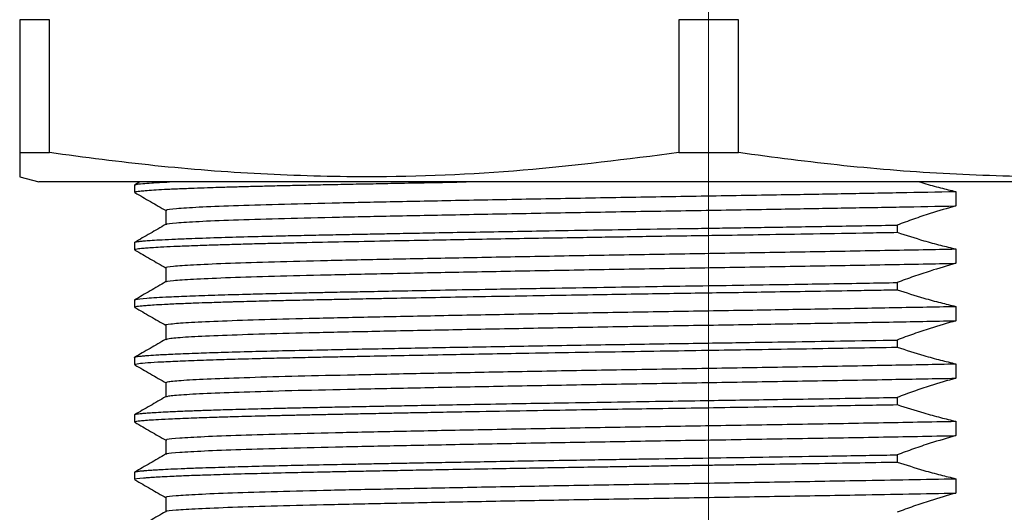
# Paper-space layout 'EXPLODED VIEW' of a CAD drawing. Header units: millimetres. Extents: x 15 to 415, y 5 to 292.
# Tile 8 of 26: x 53 to 78, y 182 to 195. Entities that reach past the tile are written whole.
import ezdxf

# ---------------------------------------------------------------- set-up
doc = ezdxf.new("R2010")
doc.units = ezdxf.units.MM
doc.layers.add('THICCC', color=7, linetype='Continuous', lineweight=35)
doc.styles.add('SLDTEXTSTYLE0', font='TXT', dxfattribs={"width": 0.75})
doc.dimstyles.new('SLDDIMSTYLE5', dxfattribs={"dimtxt": 2.645833, "dimasz": 3.302, "dimexe": 0, "dimexo": 0.0625, "dimgap": 0.661458, "dimtad": 0, "dimtih": 1, "dimtoh": 1, "dimdec": 1, "dimrnd": 1e-09, "dimzin": 12, "dimdsep": 46, "dimtxsty": 'SLDTEXTSTYLE0', "dimsah": 1, "dimcen": 0.09, "dimadec": 0, "dimazin": 3, "dimtfac": 1, "dimtdec": 1, "dimtofl": 0, "dimtmove": 0, "dimatfit": 3, "dimfxl": 1, "dimfrac": 2, "dimtolj": 1, "dimtzin": 12, "dimarcsym": 0})

# ---------------------------------------------------------------- blocks, each defined once
blk = doc.blocks.new('_D_30')
at = {"layer": 'THICCC'}
for p, q in [((80.86, 253.53), (148.483, 253.53)), ((147.483, 253.53), (147.483, 197.077)), ((147.483, 144.88), (147.483, 188.67)), ((76.867, 144.88), (148.483, 144.88))]:
    blk.add_line(p, q, dxfattribs=at)
for points in [[(147.483, 253.53), (146.975, 250.228), (147.991, 250.228)], [(147.483, 144.88), (147.991, 148.182), (146.975, 148.182)]]:
    blk.add_solid(points, dxfattribs=at)
at = {"layer": 'THICCC', "attachment_point": 1, "style": 'SLDTEXTSTYLE0'}
for s, insert, char_height in [('108.6', (118.175, 196.284), 2.6458), ('MAXIMUM - BEST BRIGHTNESS', (127.962, 196.284), 2.64583), ('104.9 MINIMUM - BEST HOMOGENEITY', (116.012, 192.08), 2.64583)]:
    blk.add_mtext(s, dxfattribs=dict(at, insert=insert, char_height=char_height))
blk = doc.blocks.new('SW_CENTERMARKSYMBOL_20')
at = {"color": 0, "linetype": 'Continuous', "lineweight": 18}
blk.add_line((0, -2.5), (0, -69.738), dxfattribs=at)

psp = doc.layouts.new('EXPLODED VIEW')

# ---------------------------------------------------------------- linework, layer by layer
at = {"color": 7, "linetype": 'Continuous', "lineweight": 25}
for p, q in [((53.378, 194.974), (52.6, 194.974)), ((52.6, 194.974), (52.6, 191.502)), ((53.378, 191.502), (53.378, 194.974)), ((71.378, 194.974), (69.821, 194.974)), ((69.821, 194.974), (69.821, 191.502)), ((71.378, 191.502), (71.378, 194.974)), ((52.6, 191.502), (53.378, 191.502)), ((69.821, 191.502), (71.378, 191.502)), ((52.6, 190.872), (53.1, 190.738)), ((88.1, 190.738), (53.1, 190.738)), ((55.742, 190.738), (55.6, 190.656)), ((55.6, 190.655), (55.6, 190.467)), ((77.059, 190.487), (77.059, 190.112)), ((56.415, 189.994), (56.415, 189.619)), ((75.523, 189.609), (75.523, 189.422)), ((55.6, 189.155), (55.6, 188.967)), ((77.059, 188.987), (77.059, 188.612)), ((56.415, 188.494), (56.415, 188.119)), ((75.523, 188.109), (75.523, 187.922)), ((55.6, 187.655), (55.6, 187.467)), ((77.059, 187.487), (77.059, 187.112)), ((56.415, 186.994), (56.415, 186.619)), ((75.523, 186.609), (75.523, 186.422)), ((55.6, 186.155), (55.6, 185.967)), ((77.059, 185.987), (77.059, 185.612)), ((56.415, 185.494), (56.415, 185.119)), ((75.523, 185.109), (75.523, 184.922)), ((55.6, 184.655), (55.6, 184.467)), ((77.059, 184.487), (77.059, 184.112)), ((56.415, 183.994), (56.415, 183.619)), ((75.523, 183.609), (75.523, 183.422)), ((55.6, 183.155), (55.6, 182.967)), ((77.059, 182.987), (77.059, 182.612)), ((56.415, 182.494), (56.415, 182.119))]:
    psp.add_line(p, q, dxfattribs=at)
for points, knots in [([(52.6, 191.502), (52.6, 191.334), (52.6, 190.998), (52.6, 190.836), (52.6, 190.873), (52.6, 190.874)], [0, 0, 0, 0, 0.495935, 0.991748, 1, 1, 1, 1]), ([(69.821, 191.502), (68.467, 191.329), (65.757, 190.983), (62.107, 190.834), (58.897, 190.923), (56.132, 191.136), (54.296, 191.38), (53.378, 191.502)], [0, 0, 0, 0, 0.247953, 0.495845, 0.66385, 0.831951, 1, 1, 1, 1]), ([(87.821, 191.502), (86.467, 191.329), (83.757, 190.983), (80.107, 190.834), (76.897, 190.923), (74.132, 191.136), (72.296, 191.38), (71.378, 191.502)], [0, 0, 0, 0, 0.247953, 0.495845, 0.66385, 0.831951, 1, 1, 1, 1]), ([(55.601, 190.467), (55.601, 190.468), (55.592, 190.472), (55.616, 190.479), (55.663, 190.489), (55.742, 190.5), (55.88, 190.513), (56.091, 190.528), (56.386, 190.545), (56.74, 190.561), (57.126, 190.576), (57.476, 190.589), (57.767, 190.598), (58.01, 190.605), (58.282, 190.613), (58.623, 190.623), (59.046, 190.633), (59.492, 190.644), (59.96, 190.654), (60.484, 190.665), (60.964, 190.675), (61.428, 190.684), (61.886, 190.693), (62.507, 190.705), (63.313, 190.721), (63.933, 190.732), (64.268, 190.738)], [0, 0, 0, 0, 0.002299, 0.049992, 0.081157, 0.120988, 0.170339, 0.229208, 0.285962, 0.35074, 0.4052, 0.449341, 0.483159, 0.506655, 0.529705, 0.569666, 0.609628, 0.64959, 0.689552, 0.729513, 0.777465, 0.801746, 0.834073, 0.878246, 0.934264, 1, 1, 1, 1]), ([(55.619, 190.656), (55.621, 190.662), (55.625, 190.674), (55.788, 190.693), (56.012, 190.711), (56.251, 190.725), (56.423, 190.734), (56.51, 190.738)], [0, 0, 0, 0, 0.2143596, 0.4801227, 0.6993146, 0.8470202, 1, 1, 1, 1]), ([(76.111, 190.738), (76.148, 190.726), (76.33, 190.669), (76.646, 190.586), (76.925, 190.519), (77.059, 190.487)], [0, 0, 0, 0, 0.118349, 0.576954, 1, 1, 1, 1]), ([(55.611, 190.459), (55.746, 190.38), (56.017, 190.224), (56.288, 190.067), (56.423, 189.989)], [0, 0, 0, 0, 0.500008, 1, 1, 1, 1]), ([(56.453, 189.994), (56.439, 189.999), (56.394, 190.016), (56.659, 190.046), (57.235, 190.083), (58.137, 190.12), (59.31, 190.156), (60.727, 190.19), (62.364, 190.225), (64.202, 190.262), (66.198, 190.299), (68.282, 190.336), (70.399, 190.37), (72.336, 190.402), (74.07, 190.432), (75.605, 190.459), (76.574, 190.478), (77.059, 190.487)], [0, 0, 0, 0, 0.034857, 0.107333, 0.180859, 0.254605, 0.327723, 0.399447, 0.471579, 0.544941, 0.618711, 0.692043, 0.764118, 0.835888, 0.890258, 0.945077, 1, 1, 1, 1]), ([(56.445, 189.625), (56.437, 189.628), (56.403, 189.643), (56.663, 189.671), (57.234, 189.708), (58.137, 189.745), (59.31, 189.781), (60.727, 189.815), (62.364, 189.85), (64.202, 189.887), (66.198, 189.924), (68.282, 189.961), (70.399, 189.995), (72.336, 190.027), (74.07, 190.057), (75.605, 190.084), (76.574, 190.103), (77.059, 190.112)], [0, 0, 0, 0, 0.0228422, 0.0962207, 0.1706623, 0.2453256, 0.3193546, 0.3919709, 0.4650014, 0.5392759, 0.6139644, 0.688209, 0.7611817, 0.8338451, 0.8888915, 0.9443935, 1, 1, 1, 1]), ([(77.059, 190.112), (76.835, 190.047), (76.465, 189.94), (75.953, 189.768), (75.666, 189.662), (75.523, 189.609)], [0, 0, 0, 0, 0.435638, 0.71777, 1, 1, 1, 1]), ([(56.412, 189.625), (56.277, 189.547), (56.006, 189.39), (55.735, 189.234), (55.6, 189.156)], [0, 0, 0, 0, 0.499996, 1, 1, 1, 1]), ([(55.607, 189.156), (55.606, 189.158), (55.605, 189.164), (55.643, 189.173), (55.694, 189.181), (55.759, 189.189), (55.856, 189.199), (56.014, 189.211), (56.247, 189.225), (56.573, 189.242), (57.063, 189.262), (57.718, 189.285), (58.503, 189.307), (59.199, 189.325), (59.825, 189.339), (60.394, 189.351), (60.985, 189.363), (61.54, 189.374), (62.051, 189.384), (62.6, 189.395), (63.286, 189.408), (64.144, 189.423), (65.108, 189.44), (66.201, 189.459), (67.406, 189.48), (68.756, 189.501), (69.912, 189.519), (70.848, 189.533), (71.549, 189.544), (72.264, 189.555), (73.05, 189.568), (74.156, 189.586), (74.977, 189.6), (75.523, 189.609)], [0, 0, 0, 0, 0.017664, 0.041955, 0.058321, 0.072767, 0.094801, 0.1214, 0.152563, 0.18829, 0.227838, 0.284951, 0.33418, 0.375522, 0.401388, 0.431691, 0.459251, 0.48407, 0.506147, 0.525481, 0.553508, 0.590318, 0.627129, 0.663939, 0.712233, 0.758092, 0.807891, 0.834053, 0.856551, 0.881706, 0.909515, 0.939981, 1, 1, 1, 1]), ([(55.604, 188.967), (55.602, 188.968), (55.595, 188.973), (55.628, 188.982), (55.693, 188.994), (55.779, 189.004), (55.888, 189.014), (56.048, 189.026), (56.288, 189.04), (56.629, 189.057), (57.054, 189.074), (57.529, 189.091), (58.004, 189.105), (58.482, 189.119), (58.951, 189.131), (59.441, 189.143), (60.123, 189.158), (61.02, 189.177), (62.097, 189.198), (63.114, 189.217), (64.086, 189.235), (65.041, 189.252), (66.024, 189.269), (66.948, 189.284), (67.797, 189.298), (68.58, 189.311), (69.395, 189.324), (70.19, 189.336), (71.076, 189.349), (72.107, 189.365), (73.402, 189.386), (74.566, 189.405), (75.286, 189.418), (75.523, 189.422)], [0, 0, 0, 0, 0.0057935, 0.0360964, 0.0624899, 0.081472, 0.1021159, 0.1279711, 0.159037, 0.1953129, 0.2360877, 0.2706407, 0.3026217, 0.3320306, 0.3588673, 0.3831316, 0.4112378, 0.4631555, 0.5102254, 0.5524465, 0.5888676, 0.6253945, 0.6619214, 0.6984484, 0.7261344, 0.7530253, 0.7817141, 0.812201, 0.8365992, 0.8747229, 0.920463, 0.9738171, 1, 1, 1, 1]), ([(75.523, 189.422), (75.756, 189.347), (76.133, 189.225), (76.646, 189.085), (76.925, 189.019), (77.059, 188.987)], [0, 0, 0, 0, 0.457475, 0.739678, 1, 1, 1, 1]), ([(55.611, 188.959), (55.746, 188.88), (56.017, 188.724), (56.288, 188.567), (56.423, 188.489)], [0, 0, 0, 0, 0.500008, 1, 1, 1, 1]), ([(56.446, 188.494), (56.433, 188.497), (56.373, 188.512), (56.583, 188.538), (57.088, 188.575), (57.93, 188.612), (59.05, 188.649), (60.419, 188.684), (62.012, 188.718), (63.812, 188.754), (65.78, 188.791), (67.853, 188.828), (69.965, 188.864), (72.087, 188.897), (74.187, 188.933), (75.847, 188.964), (76.777, 188.981), (77.059, 188.987)], [0, 0, 0, 0, 0.0202337, 0.0924025, 0.1657843, 0.2395582, 0.3128766, 0.384923, 0.4567256, 0.5299045, 0.6036641, 0.6771578, 0.7495572, 0.8211189, 0.8940541, 0.9677565, 1, 1, 1, 1]), ([(56.427, 188.125), (56.423, 188.126), (56.377, 188.139), (56.588, 188.163), (57.086, 188.2), (57.93, 188.237), (59.05, 188.274), (60.419, 188.309), (62.012, 188.343), (63.812, 188.379), (65.78, 188.416), (67.853, 188.453), (69.965, 188.489), (72.087, 188.522), (74.187, 188.558), (75.847, 188.589), (76.777, 188.606), (77.059, 188.612)], [0, 0, 0, 0, 0.008036, 0.081104, 0.155399, 0.230091, 0.304322, 0.377266, 0.449962, 0.524052, 0.59873, 0.673139, 0.746439, 0.818892, 0.892735, 0.967355, 1, 1, 1, 1]), ([(77.059, 188.612), (76.835, 188.547), (76.465, 188.44), (75.953, 188.268), (75.666, 188.162), (75.523, 188.109)], [0, 0, 0, 0, 0.435638, 0.71777, 1, 1, 1, 1]), ([(56.412, 188.125), (56.277, 188.047), (56.006, 187.89), (55.735, 187.734), (55.6, 187.656)], [0, 0, 0, 0, 0.499996, 1, 1, 1, 1]), ([(55.611, 187.656), (55.615, 187.661), (55.626, 187.676), (55.883, 187.704), (56.391, 187.734), (57.024, 187.76), (57.668, 187.783), (58.25, 187.8), (58.71, 187.812), (59.038, 187.821), (59.435, 187.83), (59.897, 187.84), (60.374, 187.85), (60.782, 187.859), (61.072, 187.865), (61.413, 187.871), (61.908, 187.881), (62.669, 187.896), (63.631, 187.914), (64.887, 187.937), (66.318, 187.961), (67.779, 187.986), (69.08, 188.006), (70.304, 188.025), (71.559, 188.044), (72.715, 188.063), (73.772, 188.08), (74.665, 188.094), (75.247, 188.104), (75.523, 188.109)], [0, 0, 0, 0, 0.03462, 0.107142, 0.181428, 0.23048, 0.279531, 0.325512, 0.342234, 0.360681, 0.380853, 0.406491, 0.431683, 0.450819, 0.4639, 0.471503, 0.496905, 0.529075, 0.56801, 0.613709, 0.675182, 0.727432, 0.771508, 0.813306, 0.856409, 0.903419, 0.935445, 0.969535, 1, 1, 1, 1]), ([(55.603, 187.467), (55.61, 187.473), (55.625, 187.485), (55.758, 187.502), (55.933, 187.517), (56.122, 187.53), (56.394, 187.545), (56.751, 187.562), (57.154, 187.577), (57.504, 187.589), (57.784, 187.598), (57.987, 187.605), (58.143, 187.609), (58.242, 187.612), (58.288, 187.613), (58.299, 187.614), (58.299, 187.614), (58.299, 187.614), (58.299, 187.614), (58.299, 187.614), (58.3, 187.614), (58.301, 187.614), (58.304, 187.614), (58.31, 187.614), (58.322, 187.614), (58.345, 187.615), (58.391, 187.616), (58.535, 187.62), (58.873, 187.629), (59.358, 187.641), (59.94, 187.654), (60.466, 187.665), (60.963, 187.675), (61.374, 187.683), (61.758, 187.691), (62.273, 187.701), (63.014, 187.715), (64.039, 187.734), (65.211, 187.755), (66.414, 187.775), (67.528, 187.794), (68.532, 187.81), (69.462, 187.825), (70.359, 187.839), (71.277, 187.852), (72.243, 187.868), (73.279, 187.884), (74.198, 187.899), (74.954, 187.912), (75.339, 187.919), (75.523, 187.922)], [0, 0, 0, 0, 0.0390874, 0.0861643, 0.1114996, 0.138029, 0.1702385, 0.2099792, 0.2436639, 0.2712914, 0.288037, 0.3013743, 0.3113032, 0.3178237, 0.3198057, 0.3198087, 0.3198102, 0.319811, 0.319812, 0.3198143, 0.3198522, 0.3199281, 0.3200797, 0.3203828, 0.3209885, 0.3221979, 0.3246087, 0.3293988, 0.3481351, 0.3835735, 0.4086951, 0.4371793, 0.4602087, 0.4777828, 0.4925901, 0.5106495, 0.5439578, 0.5847295, 0.6329625, 0.6779175, 0.7177357, 0.7533351, 0.7847153, 0.8159179, 0.8475827, 0.8809878, 0.9175898, 0.9573882, 0.9796665, 1, 1, 1, 1]), ([(75.523, 187.922), (75.756, 187.847), (76.133, 187.725), (76.646, 187.585), (76.925, 187.519), (77.059, 187.487)], [0, 0, 0, 0, 0.457475, 0.739678, 1, 1, 1, 1]), ([(55.611, 187.459), (55.746, 187.38), (56.017, 187.224), (56.288, 187.067), (56.423, 186.989)], [0, 0, 0, 0, 0.500008, 1, 1, 1, 1]), ([(56.426, 186.994), (56.421, 186.995), (56.355, 187.007), (56.522, 187.031), (56.953, 187.067), (57.735, 187.105), (58.799, 187.141), (60.121, 187.177), (61.67, 187.21), (63.428, 187.247), (65.367, 187.284), (67.424, 187.321), (69.531, 187.357), (71.568, 187.389), (73.505, 187.422), (75.335, 187.454), (76.484, 187.476), (77.059, 187.487)], [0, 0, 0, 0, 0.0056988, 0.0775298, 0.1507271, 0.2244882, 0.2979665, 0.3703345, 0.4419092, 0.5148664, 0.5885742, 0.6621896, 0.7348758, 0.8063668, 0.8702991, 0.9350326, 1, 1, 1, 1]), ([(56.425, 186.625), (56.448, 186.635), (56.497, 186.657), (56.963, 186.692), (57.732, 186.73), (58.8, 186.766), (60.121, 186.802), (61.67, 186.835), (63.428, 186.872), (65.367, 186.909), (67.424, 186.946), (69.531, 186.982), (71.568, 187.014), (73.505, 187.047), (75.335, 187.079), (76.484, 187.101), (77.059, 187.112)], [0, 0, 0, 0, 0.0661153, 0.1402184, 0.2148922, 0.2892797, 0.3625432, 0.4350035, 0.5088635, 0.5834833, 0.6580096, 0.7315953, 0.8039708, 0.8686942, 0.9342287, 1, 1, 1, 1]), ([(77.059, 187.112), (76.835, 187.047), (76.465, 186.94), (75.953, 186.768), (75.666, 186.662), (75.523, 186.609)], [0, 0, 0, 0, 0.435638, 0.71777, 1, 1, 1, 1]), ([(56.412, 186.625), (56.277, 186.547), (56.006, 186.39), (55.735, 186.234), (55.6, 186.156)], [0, 0, 0, 0, 0.499996, 1, 1, 1, 1]), ([(55.603, 186.156), (55.603, 186.157), (55.603, 186.162), (55.628, 186.17), (55.677, 186.179), (55.74, 186.187), (55.808, 186.194), (55.877, 186.2), (56.006, 186.21), (56.243, 186.225), (56.661, 186.246), (57.212, 186.268), (57.888, 186.29), (58.62, 186.31), (59.461, 186.331), (60.534, 186.354), (61.935, 186.382), (63.714, 186.416), (65.626, 186.449), (67.306, 186.478), (68.669, 186.5), (69.687, 186.516), (70.638, 186.53), (71.642, 186.546), (72.761, 186.563), (74.107, 186.585), (75.032, 186.601), (75.523, 186.609)], [0, 0, 0, 0, 0.011593, 0.031815, 0.052502, 0.073656, 0.085295, 0.098568, 0.114955, 0.151115, 0.196801, 0.248669, 0.290677, 0.340765, 0.384096, 0.429045, 0.501639, 0.573541, 0.647176, 0.720101, 0.756178, 0.79245, 0.827595, 0.856312, 0.898038, 0.945934, 1, 1, 1, 1]), ([(55.605, 185.967), (55.603, 185.968), (55.594, 185.973), (55.628, 185.982), (55.72, 185.998), (55.925, 186.018), (56.291, 186.04), (56.695, 186.059), (57.077, 186.074), (57.393, 186.086), (57.708, 186.096), (58.013, 186.106), (58.321, 186.114), (58.685, 186.124), (59.133, 186.135), (59.673, 186.148), (60.217, 186.16), (60.742, 186.17), (61.224, 186.18), (61.855, 186.193), (62.66, 186.208), (63.613, 186.226), (64.589, 186.244), (65.683, 186.263), (66.929, 186.284), (68.303, 186.307), (69.618, 186.327), (70.844, 186.346), (72.065, 186.365), (73.24, 186.384), (74.419, 186.403), (75.144, 186.415), (75.523, 186.422)], [0, 0, 0, 0, 0.0059894, 0.0352226, 0.0633548, 0.1136045, 0.1622795, 0.2109546, 0.2352987, 0.2596428, 0.283987, 0.3019819, 0.3201788, 0.3418025, 0.3668529, 0.3953295, 0.4272322, 0.447779, 0.4696978, 0.4931687, 0.5312806, 0.5717064, 0.6082851, 0.6448639, 0.6951241, 0.7448615, 0.7917854, 0.833838, 0.8735046, 0.9200784, 0.9582192, 1, 1, 1, 1]), ([(75.523, 186.422), (75.756, 186.347), (76.133, 186.225), (76.646, 186.085), (76.925, 186.019), (77.059, 185.987)], [0, 0, 0, 0, 0.457475, 0.739678, 1, 1, 1, 1]), ([(56.427, 185.494), (56.433, 185.504), (56.445, 185.525), (56.844, 185.56), (57.549, 185.597), (58.56, 185.634), (59.831, 185.67), (61.335, 185.703), (63.052, 185.739), (64.959, 185.776), (66.998, 185.813), (69.098, 185.849), (71.22, 185.883), (73.331, 185.918), (75.304, 185.953), (76.507, 185.976), (77.059, 185.987)], [0, 0, 0, 0, 0.062745, 0.135724, 0.209438, 0.283042, 0.355701, 0.427192, 0.499895, 0.573517, 0.647219, 0.720161, 0.791725, 0.864112, 0.937599, 1, 1, 1, 1]), ([(55.611, 185.959), (55.746, 185.88), (56.017, 185.724), (56.288, 185.567), (56.423, 185.489)], [0, 0, 0, 0, 0.500008, 1, 1, 1, 1]), ([(56.441, 185.125), (56.447, 185.133), (56.462, 185.152), (56.846, 185.185), (57.548, 185.222), (58.561, 185.259), (59.831, 185.295), (61.335, 185.328), (63.052, 185.364), (64.959, 185.401), (66.998, 185.438), (69.098, 185.474), (71.22, 185.508), (73.331, 185.543), (75.304, 185.578), (76.507, 185.601), (77.059, 185.612)], [0, 0, 0, 0, 0.0510918, 0.1249789, 0.1996091, 0.2741285, 0.3476907, 0.4200704, 0.4936774, 0.5682142, 0.6428333, 0.7166815, 0.7891358, 0.8624229, 0.9368235, 1, 1, 1, 1]), ([(77.059, 185.612), (76.835, 185.547), (76.465, 185.44), (75.953, 185.268), (75.666, 185.162), (75.523, 185.109)], [0, 0, 0, 0, 0.435638, 0.71777, 1, 1, 1, 1]), ([(56.412, 185.125), (56.277, 185.047), (56.006, 184.89), (55.735, 184.734), (55.6, 184.656)], [0, 0, 0, 0, 0.499996, 1, 1, 1, 1]), ([(55.604, 184.656), (55.611, 184.661), (55.627, 184.673), (55.756, 184.689), (55.93, 184.704), (56.111, 184.717), (56.367, 184.731), (56.696, 184.747), (57.084, 184.762), (57.502, 184.777), (57.916, 184.79), (58.265, 184.8), (58.549, 184.808), (58.819, 184.815), (59.15, 184.823), (59.519, 184.832), (59.946, 184.841), (60.436, 184.852), (60.951, 184.862), (61.415, 184.872), (61.834, 184.88), (62.274, 184.888), (62.847, 184.899), (63.603, 184.913), (64.53, 184.93), (65.535, 184.948), (66.723, 184.968), (67.985, 184.989), (69.312, 185.01), (70.438, 185.027), (71.449, 185.043), (72.431, 185.058), (73.49, 185.075), (74.534, 185.092), (75.211, 185.104), (75.523, 185.109)], [0, 0, 0, 0, 0.037124, 0.083352, 0.10888, 0.136014, 0.164753, 0.202785, 0.236025, 0.264453, 0.298066, 0.32085, 0.330321, 0.349314, 0.367665, 0.385372, 0.408168, 0.432999, 0.457015, 0.480216, 0.495578, 0.51189, 0.536682, 0.567167, 0.603343, 0.64521, 0.680923, 0.73426, 0.781109, 0.821468, 0.852768, 0.887411, 0.925161, 0.965517, 1, 1, 1, 1]), ([(55.607, 184.467), (55.61, 184.472), (55.615, 184.481), (55.694, 184.494), (55.807, 184.507), (55.979, 184.521), (56.231, 184.537), (56.607, 184.556), (57.102, 184.576), (57.645, 184.594), (58.101, 184.608), (58.485, 184.619), (58.837, 184.628), (59.208, 184.637), (59.589, 184.646), (59.979, 184.654), (60.384, 184.663), (60.814, 184.672), (61.268, 184.681), (61.687, 184.689), (62.093, 184.697), (62.514, 184.706), (63.047, 184.716), (63.699, 184.728), (64.632, 184.745), (65.744, 184.764), (66.971, 184.785), (68.063, 184.803), (69.16, 184.82), (70.282, 184.837), (71.512, 184.856), (72.655, 184.874), (73.725, 184.891), (74.641, 184.907), (75.238, 184.917), (75.523, 184.922)], [0, 0, 0, 0, 0.033972, 0.059946, 0.088268, 0.118937, 0.151952, 0.191861, 0.241528, 0.281278, 0.311106, 0.33101, 0.351397, 0.372228, 0.392248, 0.411472, 0.43122, 0.451413, 0.472051, 0.493126, 0.506652, 0.524361, 0.546255, 0.572332, 0.602592, 0.655022, 0.697556, 0.736542, 0.771978, 0.813699, 0.854437, 0.901088, 0.934113, 0.968535, 1, 1, 1, 1]), ([(75.523, 184.922), (75.756, 184.847), (76.133, 184.725), (76.646, 184.585), (76.925, 184.519), (77.059, 184.487)], [0, 0, 0, 0, 0.457475, 0.739678, 1, 1, 1, 1]), ([(55.611, 184.459), (55.746, 184.38), (56.017, 184.224), (56.288, 184.067), (56.423, 183.989)], [0, 0, 0, 0, 0.500008, 1, 1, 1, 1]), ([(56.449, 183.994), (56.439, 184.001), (56.416, 184.02), (56.74, 184.052), (57.378, 184.089), (58.332, 184.127), (59.551, 184.163), (61.01, 184.196), (62.685, 184.232), (64.556, 184.269), (66.574, 184.306), (68.666, 184.342), (70.798, 184.377), (72.937, 184.412), (75.064, 184.449), (76.393, 184.474), (77.059, 184.487)], [0, 0, 0, 0, 0.0479799, 0.1207121, 0.1943464, 0.2680449, 0.3409654, 0.4125191, 0.4849388, 0.5584422, 0.6322004, 0.705367, 0.7771515, 0.8504308, 0.9250003, 1, 1, 1, 1]), ([(56.451, 183.625), (56.445, 183.63), (56.429, 183.647), (56.743, 183.677), (57.377, 183.714), (58.332, 183.752), (59.551, 183.788), (61.01, 183.821), (62.685, 183.857), (64.556, 183.894), (66.574, 183.931), (68.666, 183.967), (70.798, 184.002), (72.937, 184.037), (75.064, 184.074), (76.393, 184.099), (77.059, 184.112)], [0, 0, 0, 0, 0.03613, 0.109767, 0.184318, 0.258934, 0.332762, 0.405206, 0.478528, 0.552946, 0.627622, 0.7017, 0.774378, 0.848569, 0.924067, 1, 1, 1, 1]), ([(77.059, 184.112), (76.835, 184.047), (76.465, 183.94), (75.953, 183.768), (75.666, 183.662), (75.523, 183.609)], [0, 0, 0, 0, 0.435638, 0.71777, 1, 1, 1, 1]), ([(55.62, 182.967), (55.614, 182.969), (55.566, 182.983), (55.702, 182.997), (55.843, 183.009), (55.851, 183.01), (55.864, 183.011), (55.909, 183.015), (55.992, 183.021), (56.132, 183.031), (56.327, 183.042), (56.604, 183.055), (56.971, 183.071), (57.367, 183.085), (57.746, 183.097), (58.221, 183.112), (58.873, 183.129), (59.72, 183.149), (60.457, 183.165), (61.074, 183.177), (61.593, 183.188), (62.166, 183.199), (62.796, 183.211), (63.531, 183.225), (64.369, 183.24), (65.258, 183.255), (66.084, 183.27), (66.866, 183.283), (67.542, 183.294), (68.147, 183.304), (68.655, 183.312), (69.164, 183.32), (69.673, 183.328), (70.164, 183.336), (70.633, 183.343), (71.092, 183.35), (71.555, 183.357), (72.254, 183.368), (73.212, 183.383), (74.381, 183.402), (75.152, 183.415), (75.523, 183.422)], [0, 0, 0, 0, 0.012365, 0.093055, 0.095054, 0.095636, 0.097406, 0.102898, 0.120137, 0.138967, 0.162985, 0.192189, 0.22658, 0.262071, 0.284679, 0.306639, 0.355352, 0.400547, 0.441349, 0.462894, 0.485999, 0.510665, 0.536892, 0.564679, 0.599582, 0.635105, 0.665678, 0.6913, 0.720447, 0.738454, 0.755888, 0.774382, 0.792247, 0.809483, 0.825965, 0.841439, 0.857681, 0.874691, 0.915035, 0.959134, 1, 1, 1, 1]), ([(56.412, 183.625), (56.277, 183.547), (56.006, 183.39), (55.735, 183.234), (55.6, 183.156)], [0, 0, 0, 0, 0.499996, 1, 1, 1, 1]), ([(55.633, 183.156), (55.63, 183.163), (55.626, 183.171), (55.695, 183.181), (55.73, 183.186), (55.772, 183.19), (55.81, 183.194), (55.837, 183.196), (55.853, 183.198), (55.879, 183.2), (55.926, 183.204), (56.006, 183.21), (56.123, 183.218), (56.3, 183.228), (56.557, 183.241), (56.916, 183.256), (57.311, 183.271), (57.699, 183.283), (58.039, 183.294), (58.389, 183.304), (58.891, 183.317), (59.554, 183.333), (60.434, 183.352), (61.201, 183.367), (61.861, 183.38), (62.376, 183.39), (62.934, 183.401), (63.584, 183.413), (64.324, 183.426), (65.115, 183.44), (65.992, 183.456), (66.85, 183.47), (67.536, 183.481), (67.916, 183.488), (68.159, 183.492), (68.474, 183.497), (68.875, 183.503), (69.593, 183.514), (70.581, 183.529), (71.892, 183.549), (73.03, 183.568), (74.015, 183.584), (74.786, 183.597), (75.283, 183.605), (75.523, 183.609)], [0, 0, 0, 0, 0.0467606, 0.0571407, 0.0675209, 0.0779011, 0.0882812, 0.0921818, 0.0942235, 0.0975594, 0.1065112, 0.1194263, 0.1363044, 0.1571453, 0.1858147, 0.2196586, 0.2566979, 0.2800252, 0.3025509, 0.324275, 0.3451975, 0.3908877, 0.4319248, 0.4759219, 0.4966918, 0.5186074, 0.5416685, 0.5658754, 0.5971354, 0.6285829, 0.6561851, 0.6952295, 0.7224993, 0.7301098, 0.7358354, 0.7485149, 0.7636419, 0.778359, 0.8244174, 0.8675897, 0.9162832, 0.9449344, 0.9734315, 1, 1, 1, 1]), ([(75.523, 183.422), (75.756, 183.347), (76.133, 183.225), (76.646, 183.085), (76.925, 183.019), (77.059, 182.987)], [0, 0, 0, 0, 0.457475, 0.739678, 1, 1, 1, 1]), ([(55.611, 182.959), (55.746, 182.88), (56.017, 182.724), (56.288, 182.567), (56.423, 182.489)], [0, 0, 0, 0, 0.500008, 1, 1, 1, 1]), ([(56.443, 182.494), (56.432, 182.499), (56.398, 182.516), (56.648, 182.545), (57.219, 182.582), (58.114, 182.619), (59.282, 182.655), (60.694, 182.69), (62.326, 182.724), (64.16, 182.761), (66.153, 182.798), (68.236, 182.835), (70.352, 182.87), (72.473, 182.904), (74.302, 182.936), (75.837, 182.963), (76.652, 182.979), (77.059, 182.987)], [0, 0, 0, 0, 0.0332945, 0.1057393, 0.1792518, 0.2530019, 0.3261437, 0.3978962, 0.4699936, 0.543337, 0.6171077, 0.6904585, 0.7625703, 0.834311, 0.9074438, 0.9537048, 1, 1, 1, 1]), ([(56.438, 182.125), (56.432, 182.128), (56.406, 182.143), (56.652, 182.17), (57.218, 182.207), (58.114, 182.244), (59.282, 182.28), (60.694, 182.315), (62.326, 182.349), (64.16, 182.386), (66.153, 182.423), (68.236, 182.46), (70.352, 182.495), (72.473, 182.529), (74.302, 182.561), (75.837, 182.588), (76.652, 182.604), (77.059, 182.612)], [0, 0, 0, 0, 0.021263, 0.094609, 0.169037, 0.243705, 0.317757, 0.390402, 0.463397, 0.537653, 0.612342, 0.686606, 0.759615, 0.832249, 0.906292, 0.953129, 1, 1, 1, 1]), ([(77.059, 182.612), (76.835, 182.547), (76.465, 182.44), (75.953, 182.268), (75.666, 182.162), (75.523, 182.109)], [0, 0, 0, 0, 0.435638, 0.71777, 1, 1, 1, 1]), ([(56.412, 182.125), (56.277, 182.047), (56.006, 181.89), (55.735, 181.734), (55.6, 181.656)], [0, 0, 0, 0, 0.499996, 1, 1, 1, 1])]:
    psp.add_open_spline(points, degree=3, knots=knots, dxfattribs=at)

# ---------------------------------------------------------------- block references
at = {"color": 7, "linetype": 'Continuous', "lineweight": 0}
psp.add_blockref('SW_CENTERMARKSYMBOL_20', (70.6, 209.53), dxfattribs=at)

# ---------------------------------------------------------------- dimensions: what is measured, and where the dimension line sits
at = {"layer": 'THICCC'}
dim = psp.add_linear_dim(base=(147.483, 144.88), p1=(79.86, 253.53), p2=(75.867, 144.88), angle=270, text='<> MAXIMUM - BEST BRIGHTNESS\\P104.9 MINIMUM - BEST HOMOGENEITY\\P', dimstyle='SLDDIMSTYLE5', dxfattribs=at)
dim.commit()
dim.dimension.update_dxf_attribs({"geometry": '_D_30', "text_midpoint": (147.483, 192.874), "dimtype": 160})

doc.saveas('drawing.dxf')
